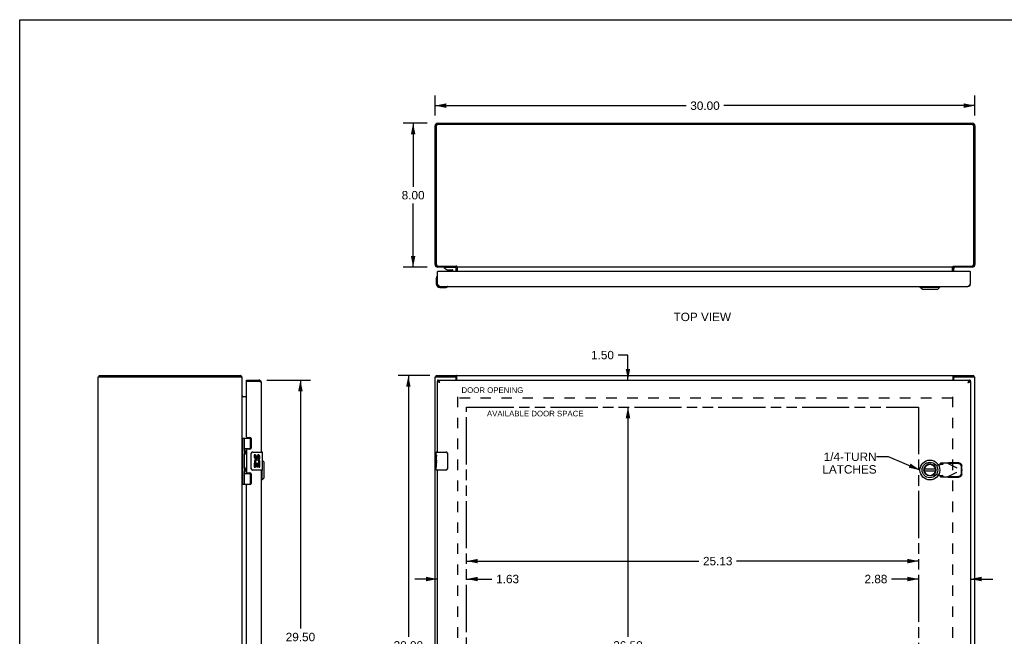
# Model space of a CAD drawing. Header units: inches. Extents: x 0 to 106, y 0 to 69.
# Tile 3 of 4: x 0 to 55, y 34 to 69. Entities that reach past the tile are written whole.
import ezdxf

# ---------------------------------------------------------------- set-up
doc = ezdxf.new("R2010")
doc.units = ezdxf.units.IN
doc.header["$LTSCALE"] = 5.827913
doc.header["$MEASUREMENT"] = 0
doc.linetypes.add('HIDDEN', pattern=[0.2, 0.1, -0.1])
doc.linetypes.add('PHANTOM', pattern=[0.8, 0.45, -0.05, 0.1, -0.05, 0.1, -0.05])
doc.layers.get('0').update_dxf_attribs({"linetype": 'CONTINUOUS'})
for name, color, linetype in [('02___PRT_ALL_AXES', 7, 'CONTINUOUS'), ('1-4_TURN_LH_OVER_24', 7, 'CONTINUOUS'), ('AVAILABLE_DOOR_SPACE', 7, 'CONTINUOUS'), ('DEFAULT_2', 8, 'HIDDEN'), ('DIMENSIONS', 7, 'CONTINUOUS')]:
    doc.layers.add(name, color=color, linetype=linetype)
doc.styles.get("Standard").update_dxf_attribs({"font": 'arial.ttf'})
doc.dimstyles.new('DIMSTYLE_1', dxfattribs={"dimtxt": 0.46748, "dimasz": 0.623306, "dimexe": 0.09, "dimexo": 0.07, "dimgap": 0.0375, "dimtad": 0, "dimtih": 1, "dimtoh": 1, "dimzin": 4, "dimdsep": 46, "dimtxsty": 'Standard', "dimblk": '_FILLED', "dimblk1": '_FILLED', "dimblk2": '_FILLED', "dimcen": 0.09, "dimazin": 1, "dimtfac": 1, "dimtofl": 0, "dimtmove": 0, "dimatfit": 3, "dimldrblk": '_FILLED', "dimfxl": 1, "dimtolj": 1, "dimtzin": 4, "dimarcsym": 0})
doc.dimstyles.get("Standard").update_dxf_attribs({"dimtxt": 0.52981, "dimasz": 0.623306, "dimexe": 0.09, "dimexo": 0.07, "dimgap": 0.09, "dimtad": 0, "dimtih": 1, "dimtoh": 1, "dimzin": 4, "dimdsep": 46, "dimtxsty": 'Standard', "dimblk": '_FILLED', "dimblk1": '_FILLED', "dimblk2": '_FILLED', "dimcen": 0.09, "dimazin": 1, "dimtp": 0.01, "dimtm": 0.01, "dimtfac": 1, "dimtofl": 0, "dimtmove": 0, "dimatfit": 3, "dimldrblk": '_FILLED', "dimfxl": 1, "dimtolj": 1, "dimtzin": 4, "dimarcsym": 0})

# ---------------------------------------------------------------- blocks, each defined once
blk = doc.blocks.new('_FILLED')
at = {"color": 0, "linetype": 'ByBlock'}
blk.add_solid([(0, 0), (-1, 0.2), (-1, -0.2)], dxfattribs=at)
blk = doc.blocks.new('*D1')
at = {"layer": 'DIMENSIONS', "color": 2, "linetype": 'Continuous'}
for p, q in [((23.089, 63.243), (23.089, 64.345)), ((53.089, 63.243), (53.089, 64.345)), ((23.089, 63.785), (37.039, 63.785)), ((53.089, 63.785), (39.14, 63.785))]:
    blk.add_line(p, q, dxfattribs=at)
at = {"layer": 'DIMENSIONS', "color": 2, "linetype": 'Continuous', "xscale": 0.6233062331, "yscale": 0.6233062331, "zscale": 0.6233062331, "rotation": 180}
blk.add_blockref('_FILLED', (23.089, 63.785), dxfattribs=at)
at = {"layer": 'DIMENSIONS', "color": 2, "linetype": 'Continuous', "xscale": 0.6233062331, "yscale": 0.6233062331, "zscale": 0.6233062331}
blk.add_blockref('_FILLED', (53.089, 63.785), dxfattribs=at)
at = {"layer": 'DIMENSIONS', "color": 2, "linetype": 'Continuous', "insert": (38.089, 64.018), "char_height": 0.4675, "width": 1.63357, "attachment_point": 2, "line_spacing_factor": 0.9}
blk.add_mtext('30.00', dxfattribs=at)
blk = doc.blocks.new('*D2')
at = {"layer": 'DIMENSIONS', "color": 2, "linetype": 'Continuous'}
for p, q in [((22.796, 48.778), (21.043, 48.778)), ((21.603, 48.778), (21.603, 34.245)), ((21.603, 18.778), (21.603, 33.31)), ((22.796, 18.778), (21.043, 18.778))]:
    blk.add_line(p, q, dxfattribs=at)
at = {"layer": 'DIMENSIONS', "color": 2, "linetype": 'Continuous', "xscale": 0.6233062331, "yscale": 0.6233062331, "zscale": 0.6233062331}
for p, rotation in [((21.603, 48.778), 90), ((21.603, 18.778), 270)]:
    blk.add_blockref('_FILLED', p, dxfattribs=dict(at, rotation=rotation))
at = {"layer": 'DIMENSIONS', "color": 2, "linetype": 'Continuous', "insert": (21.603, 34.011), "char_height": 0.4675, "width": 1.63357, "attachment_point": 2, "line_spacing_factor": 0.9}
blk.add_mtext('30.00', dxfattribs=at)
blk = doc.blocks.new('*D3')
at = {"layer": 'DIMENSIONS', "color": 2, "linetype": 'Continuous'}
for p, q in [((22.653, 62.806), (21.306, 62.806)), ((21.867, 62.806), (21.867, 59.274)), ((21.867, 54.806), (21.867, 58.339)), ((22.653, 54.806), (21.306, 54.806))]:
    blk.add_line(p, q, dxfattribs=at)
at = {"layer": 'DIMENSIONS', "color": 2, "linetype": 'Continuous', "xscale": 0.6233062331, "yscale": 0.6233062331, "zscale": 0.6233062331}
for p, rotation in [((21.867, 62.806), 90), ((21.867, 54.806), 270)]:
    blk.add_blockref('_FILLED', p, dxfattribs=dict(at, rotation=rotation))
at = {"layer": 'DIMENSIONS', "color": 2, "linetype": 'Continuous', "insert": (21.867, 59.04), "char_height": 0.4675, "width": 1.27036, "attachment_point": 2, "line_spacing_factor": 0.9}
blk.add_mtext('8.00', dxfattribs=at)
blk = doc.blocks.new('*D4')
at = {"layer": 'DIMENSIONS', "color": 2, "linetype": 'Continuous'}
for p, q in [((13.732, 48.528), (16.164, 48.528)), ((15.603, 48.528), (15.603, 34.711)), ((15.603, 19.028), (15.603, 33.074)), ((13.732, 19.028), (16.164, 19.028))]:
    blk.add_line(p, q, dxfattribs=at)
at = {"layer": 'DIMENSIONS', "color": 2, "linetype": 'Continuous', "xscale": 0.6233062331, "yscale": 0.6233062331, "zscale": 0.6233062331}
for p, rotation in [((15.603, 48.528), 90), ((15.603, 19.028), 270)]:
    blk.add_blockref('_FILLED', p, dxfattribs=dict(at, rotation=rotation))
at = {"layer": 'DIMENSIONS', "color": 2, "linetype": 'Continuous', "insert": (15.603, 34.477), "char_height": 0.4675, "width": 1.95681, "attachment_point": 2, "line_spacing_factor": 0.9}
blk.add_mtext('29.50\\PDOOR', dxfattribs=at)
blk = doc.blocks.new('*D7')
at = {"layer": 'DIMENSIONS', "color": 2, "linetype": 'Continuous'}
for p, q in [((24.839, 38.463), (37.745, 38.463)), ((49.964, 38.463), (39.846, 38.463))]:
    blk.add_line(p, q, dxfattribs=at)
at = {"layer": 'DIMENSIONS', "color": 2, "linetype": 'Continuous', "xscale": 0.6233062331, "yscale": 0.6233062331, "zscale": 0.6233062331, "rotation": 180}
blk.add_blockref('_FILLED', (24.839, 38.463), dxfattribs=at)
at = {"layer": 'DIMENSIONS', "color": 2, "linetype": 'Continuous', "xscale": 0.6233062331, "yscale": 0.6233062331, "zscale": 0.6233062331}
blk.add_blockref('_FILLED', (49.964, 38.463), dxfattribs=at)
at = {"layer": 'DIMENSIONS', "color": 2, "linetype": 'Continuous', "insert": (38.796, 38.697), "char_height": 0.4675, "width": 1.63357, "attachment_point": 2, "line_spacing_factor": 0.9}
blk.add_mtext('25.13', dxfattribs=at)
blk = doc.blocks.new('*D8')
at = {"layer": 'DIMENSIONS', "color": 2, "linetype": 'Continuous'}
for p, q in [((49.964, 37.467), (48.46, 37.467)), ((52.839, 37.467), (54.086, 37.467))]:
    blk.add_line(p, q, dxfattribs=at)
at = {"layer": 'DIMENSIONS', "color": 2, "linetype": 'Continuous', "xscale": 0.6233062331, "yscale": 0.6233062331, "zscale": 0.6233062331}
blk.add_blockref('_FILLED', (49.964, 37.467), dxfattribs=at)
at = {"layer": 'DIMENSIONS', "color": 2, "linetype": 'Continuous', "xscale": 0.6233062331, "yscale": 0.6233062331, "zscale": 0.6233062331, "rotation": 180}
blk.add_blockref('_FILLED', (52.839, 37.467), dxfattribs=at)
at = {"layer": 'DIMENSIONS', "color": 2, "linetype": 'Continuous', "insert": (48.226, 37.701), "char_height": 0.4675, "width": 1.27036, "attachment_point": 3, "line_spacing_factor": 0.9}
blk.add_mtext('2.88', dxfattribs=at)
blk = doc.blocks.new('*D9')
at = {"layer": 'DIMENSIONS', "color": 2, "linetype": 'Continuous'}
for p, q in [((23.214, 37.467), (21.968, 37.467)), ((24.839, 37.467), (26.25, 37.467))]:
    blk.add_line(p, q, dxfattribs=at)
at = {"layer": 'DIMENSIONS', "color": 2, "linetype": 'Continuous', "xscale": 0.6233062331, "yscale": 0.6233062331, "zscale": 0.6233062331}
blk.add_blockref('_FILLED', (23.214, 37.467), dxfattribs=at)
at = {"layer": 'DIMENSIONS', "color": 2, "linetype": 'Continuous', "xscale": 0.6233062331, "yscale": 0.6233062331, "zscale": 0.6233062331, "rotation": 180}
blk.add_blockref('_FILLED', (24.839, 37.467), dxfattribs=at)
at = {"layer": 'DIMENSIONS', "color": 2, "linetype": 'Continuous', "insert": (26.483, 37.701), "char_height": 0.4675, "width": 1.27036, "attachment_point": 1, "line_spacing_factor": 0.9}
blk.add_mtext('1.63', dxfattribs=at)
blk = doc.blocks.new('*D10')
at = {"layer": 'DIMENSIONS', "color": 2, "linetype": 'Continuous'}
for p, q in [((33.807, 49.918), (33.262, 49.918)), ((33.807, 48.528), (33.807, 49.918)), ((33.807, 47.028), (33.807, 45.781))]:
    blk.add_line(p, q, dxfattribs=at)
at = {"layer": 'DIMENSIONS', "color": 2, "linetype": 'Continuous', "xscale": 0.6233062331, "yscale": 0.6233062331, "zscale": 0.6233062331}
for p, rotation in [((33.807, 48.528), 270), ((33.807, 47.028), 90)]:
    blk.add_blockref('_FILLED', p, dxfattribs=dict(at, rotation=rotation))
at = {"layer": 'DIMENSIONS', "color": 2, "linetype": 'Continuous', "insert": (33.028, 50.152), "char_height": 0.4675, "width": 1.27036, "attachment_point": 3, "line_spacing_factor": 0.9}
blk.add_mtext('1.50', dxfattribs=at)
blk = doc.blocks.new('*D11')
at = {"layer": 'DIMENSIONS', "color": 2, "linetype": 'Continuous'}
for p, q in [((33.807, 47.028), (33.807, 34.245)), ((33.807, 20.528), (33.807, 33.31))]:
    blk.add_line(p, q, dxfattribs=at)
at = {"layer": 'DIMENSIONS', "color": 2, "linetype": 'Continuous', "xscale": 0.6233062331, "yscale": 0.6233062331, "zscale": 0.6233062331}
for p, rotation in [((33.807, 47.028), 90), ((33.807, 20.528), 270)]:
    blk.add_blockref('_FILLED', p, dxfattribs=dict(at, rotation=rotation))
at = {"layer": 'DIMENSIONS', "color": 2, "linetype": 'Continuous', "insert": (33.807, 34.011), "char_height": 0.4675, "width": 1.63357, "attachment_point": 2, "line_spacing_factor": 0.9}
blk.add_mtext('26.50', dxfattribs=at)

msp = doc.modelspace()

# ---------------------------------------------------------------- linework, layer by layer
at = {"color": 7, "linetype": 'Continuous'}
for p, q in [((0, 0), (0, 68.564)), ((0, 68.564), (105.962, 68.564)), ((23.588, 54.801), (23.588, 54.762)), ((23.588, 54.801), (24.178, 54.801)), ((23.588, 54.762), (23.758, 54.664)), ((23.793, 54.806), (23.792, 54.801)), ((24.052, 54.806), (24.052, 54.801)), ((24.264, 54.867), (24.264, 54.806)), ((24.285, 54.85), (24.264, 54.824)), ((24.339, 54.558), (24.339, 54.736)), ((51.839, 54.558), (51.839, 54.736)), ((51.894, 54.85), (51.914, 54.824)), ((51.914, 54.867), (51.914, 54.806)), ((23.154, 54.163), (23.157, 54.201)), ((23.201, 54.298), (23.201, 54.298)), ((23.242, 54.558), (23.214, 54.558)), ((23.758, 54.664), (24.041, 54.664)), ((23.852, 54.647), (23.992, 54.647)), ((24.072, 54.558), (24.072, 54.632)), ((24.257, 54.723), (24.257, 54.558)), ((52.811, 54.558), (52.839, 54.558)), ((23.154, 54.163), (23.154, 53.873)), ((23.214, 53.868), (23.227, 53.868)), ((23.354, 53.673), (23.644, 53.673)), ((23.773, 53.718), (23.776, 53.719)), ((23.776, 53.719), (23.778, 53.72)), ((50.038, 53.694), (50.038, 53.733)), ((50.038, 53.694), (51.14, 53.694)), ((50.156, 53.576), (50.038, 53.694)), ((51.022, 53.576), (51.14, 53.694)), ((51.14, 53.694), (51.14, 53.733)), ((52.839, 53.868), (52.826, 53.868)), ((50.156, 53.576), (51.022, 53.576)), ((4.421, 48.703), (4.421, 48.778)), ((12.295, 48.703), (12.295, 48.778)), ((12.316, 48.735), (12.295, 48.714)), ((23.152, 48.703), (23.152, 48.778)), ((24.261, 48.703), (24.261, 48.778)), ((51.917, 48.703), (51.917, 48.778)), ((53.026, 48.703), (53.026, 48.778)), ((12.606, 48.453), (12.606, 48.528)), ((12.621, 48.453), (12.606, 48.453)), ((13.296, 48.528), (13.296, 48.453)), ((23.214, 48.453), (23.227, 48.453)), ((23.227, 48.528), (23.227, 48.453)), ((24.204, 48.703), (24.261, 48.703)), ((51.917, 48.703), (51.974, 48.703)), ((52.826, 48.528), (52.826, 48.453)), ((52.839, 48.453), (52.826, 48.453)), ((12.363, 42.748), (12.363, 45.307)), ((12.363, 45.307), (12.847, 45.307)), ((12.402, 42.748), (12.402, 45.307)), ((12.5, 44.61), (12.5, 45.307)), ((12.815, 45.307), (12.815, 44.717)), ((12.358, 44.649), (12.363, 44.65)), ((12.358, 44.391), (12.363, 44.39)), ((12.5, 44.717), (12.847, 44.717)), ((12.5, 43.626), (12.5, 44.429)), ((12.512, 44.42), (12.511, 44.417)), ((12.513, 44.424), (12.512, 44.42)), ((12.513, 44.618), (12.514, 44.614)), ((12.515, 44.428), (12.513, 44.424)), ((12.514, 44.614), (12.515, 44.61)), ((12.515, 44.61), (12.517, 44.607)), ((12.516, 44.431), (12.515, 44.428)), ((12.519, 44.439), (12.516, 44.431)), ((12.517, 44.607), (12.523, 44.59)), ((12.517, 44.59), (12.517, 44.591)), ((12.517, 44.59), (12.517, 44.45)), ((12.517, 44.449), (12.517, 44.45)), ((12.517, 44.449), (12.517, 44.449)), ((12.523, 44.447), (12.519, 44.439)), ((12.523, 44.59), (12.525, 44.586)), ((12.525, 44.453), (12.523, 44.447)), ((12.525, 44.586), (12.527, 44.582)), ((12.529, 44.464), (12.528, 44.46)), ((12.789, 44.708), (12.841, 44.708)), ((12.866, 43.628), (12.866, 44.428)), ((12.966, 44.528), (13.476, 44.528)), ((13.491, 43.543), (13.491, 44.513)), ((23.169, 44.528), (23.679, 44.528)), ((23.779, 44.428), (23.779, 43.628)), ((13.588, 43.96), (13.491, 44.058)), ((13.588, 43.094), (13.588, 43.96)), ((23.154, 43.912), (23.154, 43.946)), ((12.358, 43.665), (12.363, 43.666)), ((12.358, 43.406), (12.363, 43.406)), ((12.5, 42.748), (12.5, 43.445)), ((12.5, 43.339), (12.847, 43.339)), ((12.512, 43.436), (12.511, 43.433)), ((12.512, 43.635), (12.513, 43.632)), ((12.513, 43.44), (12.512, 43.436)), ((12.513, 43.632), (12.515, 43.628)), ((12.515, 43.443), (12.513, 43.44)), ((12.516, 43.447), (12.515, 43.443)), ((12.519, 43.455), (12.516, 43.447)), ((12.517, 43.622), (12.523, 43.606)), ((12.517, 43.606), (12.517, 43.607)), ((12.517, 43.606), (12.517, 43.466)), ((12.517, 43.465), (12.517, 43.466)), ((12.517, 43.465), (12.517, 43.465)), ((12.522, 43.461), (12.519, 43.455)), ((12.524, 43.467), (12.522, 43.461)), ((12.523, 43.606), (12.525, 43.602)), ((12.526, 43.471), (12.524, 43.467)), ((12.525, 43.602), (12.527, 43.598)), ((12.528, 43.476), (12.526, 43.471)), ((12.529, 43.48), (12.528, 43.476)), ((12.841, 43.348), (12.789, 43.348)), ((12.815, 43.339), (12.815, 42.748)), ((13.476, 43.528), (12.966, 43.528)), ((13.47, 42.976), (13.47, 43.528)), ((23.154, 43.543), (23.154, 43.682)), ((23.679, 43.528), (23.169, 43.528)), ((50.901, 43.567), (50.276, 43.567)), ((50.276, 43.488), (50.901, 43.488)), ((12.363, 42.748), (12.847, 42.748)), ((13.47, 42.976), (13.431, 42.976)), ((13.588, 43.094), (13.47, 42.976))]:
    msp.add_line(p, q, dxfattribs=at)
at = {"color": 3, "linetype": 'Continuous'}
for p, q in [((23.089, 54.951), (23.089, 62.661)), ((23.152, 62.663), (23.152, 54.949)), ((52.946, 62.743), (23.232, 62.743)), ((23.234, 62.806), (52.944, 62.806)), ((53.026, 54.949), (53.026, 62.663)), ((53.089, 62.661), (53.089, 54.951)), ((23.232, 54.869), (24.261, 54.869)), ((24.264, 54.806), (23.234, 54.806)), ((24.264, 54.558), (24.264, 54.736)), ((24.291, 54.806), (24.291, 54.848)), ((51.887, 54.806), (24.291, 54.806)), ((24.326, 54.798), (24.324, 54.801)), ((24.341, 54.558), (24.341, 54.791)), ((51.837, 54.558), (51.837, 54.791)), ((51.887, 54.806), (51.887, 54.848)), ((51.902, 54.86), (51.906, 54.862)), ((52.944, 54.806), (51.914, 54.806)), ((51.914, 54.558), (51.914, 54.736)), ((51.917, 54.869), (52.946, 54.869)), ((23.214, 53.868), (23.214, 54.558)), ((23.227, 53.868), (23.227, 54.543)), ((52.811, 54.558), (23.242, 54.558)), ((52.826, 54.543), (52.826, 53.868)), ((52.839, 53.868), (52.839, 54.558)), ((23.349, 53.733), (52.704, 53.733)), ((4.421, 48.778), (12.295, 48.778)), ((23.152, 48.778), (53.026, 48.778)), ((24.291, 48.528), (24.291, 48.735)), ((51.887, 48.528), (51.887, 48.735)), ((4.358, 18.853), (4.358, 48.703)), ((4.358, 48.703), (12.358, 48.703)), ((12.358, 18.853), (12.358, 48.703)), ((12.606, 48.528), (13.296, 48.528)), ((12.606, 45.369), (12.606, 48.438)), ((13.296, 48.453), (12.621, 48.453)), ((13.431, 44.528), (13.431, 48.393)), ((23.089, 18.853), (23.089, 48.703)), ((23.089, 48.703), (24.204, 48.703)), ((23.214, 44.528), (23.214, 48.453)), ((23.227, 48.528), (52.826, 48.528)), ((24.264, 48.528), (24.264, 48.643)), ((51.914, 48.528), (51.914, 48.643)), ((51.974, 48.703), (53.089, 48.703)), ((52.704, 48.393), (52.722, 48.398)), ((52.839, 48.453), (52.839, 19.103)), ((53.089, 18.853), (53.089, 48.703)), ((12.606, 47.603), (12.373, 47.603)), ((12.637, 45.338), (12.793, 45.338)), ((12.856, 45.275), (12.856, 44.748)), ((12.606, 44.654), (12.606, 43.401)), ((12.793, 44.685), (12.637, 44.685)), ((12.637, 43.37), (12.793, 43.37)), ((12.856, 43.307), (12.856, 42.78)), ((13.431, 24.028), (13.431, 43.528)), ((23.214, 24.028), (23.214, 43.528)), ((12.606, 24.869), (12.606, 42.686)), ((12.793, 42.717), (12.637, 42.717))]:
    msp.add_line(p, q, dxfattribs=at)
for points in [[(24.238, 54.791), (24.239, 54.791), (24.239, 54.791), (24.24, 54.791), (24.24, 54.791), (24.241, 54.791), (24.242, 54.792), (24.243, 54.793), (24.245, 54.794), (24.246, 54.795), (24.247, 54.796)], [(24.247, 54.796), (24.25, 54.798), (24.252, 54.8), (24.253, 54.801), (24.255, 54.802)], [(24.255, 54.802), (24.256, 54.803), (24.258, 54.804), (24.259, 54.805)], [(24.274, 54.862), (24.272, 54.862), (24.271, 54.863), (24.27, 54.864), (24.269, 54.865), (24.268, 54.865), (24.266, 54.866), (24.265, 54.867), (24.264, 54.868), (24.263, 54.869), (24.261, 54.869)], [(24.291, 54.848), (24.29, 54.849), (24.289, 54.851), (24.288, 54.852), (24.287, 54.853), (24.286, 54.854), (24.285, 54.855), (24.283, 54.856), (24.282, 54.856), (24.281, 54.857), (24.28, 54.858), (24.279, 54.858), (24.278, 54.859), (24.277, 54.86), (24.274, 54.862)], [(24.324, 54.801), (24.322, 54.802), (24.321, 54.803), (24.32, 54.804), (24.319, 54.805), (24.318, 54.805), (24.317, 54.806), (24.316, 54.806), (24.315, 54.806), (24.313, 54.806)], [(24.341, 54.791), (24.341, 54.791), (24.339, 54.791), (24.338, 54.791), (24.337, 54.791), (24.336, 54.791), (24.334, 54.792), (24.333, 54.792), (24.332, 54.793), (24.33, 54.794), (24.329, 54.795), (24.328, 54.796), (24.327, 54.797), (24.326, 54.798)], [(51.837, 54.791), (51.838, 54.791), (51.839, 54.791), (51.84, 54.791), (51.842, 54.791), (51.843, 54.791), (51.844, 54.792), (51.846, 54.792), (51.847, 54.793), (51.848, 54.794), (51.85, 54.795), (51.851, 54.796), (51.852, 54.797), (51.853, 54.798)], [(51.853, 54.798), (51.855, 54.801), (51.856, 54.802), (51.858, 54.803), (51.859, 54.804), (51.86, 54.805), (51.861, 54.805), (51.862, 54.806), (51.863, 54.806), (51.864, 54.806), (51.865, 54.806)], [(51.887, 54.848), (51.889, 54.849), (51.89, 54.851), (51.891, 54.852), (51.892, 54.853), (51.893, 54.854), (51.894, 54.855), (51.895, 54.856), (51.897, 54.856), (51.898, 54.857), (51.899, 54.858), (51.9, 54.858), (51.901, 54.859), (51.902, 54.86)], [(51.906, 54.862), (51.908, 54.863), (51.909, 54.864), (51.91, 54.865), (51.911, 54.865), (51.912, 54.866), (51.914, 54.867), (51.915, 54.868), (51.916, 54.869), (51.917, 54.869)], [(51.924, 54.802), (51.923, 54.803), (51.921, 54.804), (51.92, 54.805)], [(51.929, 54.798), (51.927, 54.8), (51.926, 54.801), (51.924, 54.802)], [(51.941, 54.791), (51.94, 54.791), (51.94, 54.791), (51.939, 54.791), (51.939, 54.791), (51.938, 54.791), (51.937, 54.792), (51.935, 54.793), (51.934, 54.794), (51.933, 54.795), (51.932, 54.796), (51.929, 54.798)], [(23.349, 53.733), (23.344, 53.734), (23.339, 53.735), (23.334, 53.736), (23.329, 53.738), (23.324, 53.741), (23.319, 53.744), (23.314, 53.747), (23.309, 53.752), (23.304, 53.756), (23.299, 53.761), (23.294, 53.767), (23.288, 53.773), (23.283, 53.779), (23.278, 53.786), (23.273, 53.793), (23.268, 53.801), (23.263, 53.809), (23.258, 53.817), (23.253, 53.825), (23.248, 53.834), (23.243, 53.842), (23.238, 53.851), (23.233, 53.86), (23.227, 53.868)], [(52.826, 53.868), (52.821, 53.86), (52.816, 53.851), (52.811, 53.842), (52.806, 53.834), (52.801, 53.825), (52.796, 53.817), (52.791, 53.809), (52.786, 53.801), (52.781, 53.793), (52.776, 53.786), (52.771, 53.779), (52.765, 53.773), (52.76, 53.767), (52.755, 53.761), (52.75, 53.756), (52.745, 53.752), (52.74, 53.747), (52.735, 53.744), (52.73, 53.741), (52.725, 53.738), (52.72, 53.736), (52.715, 53.735), (52.71, 53.734), (52.704, 53.733)], [(12.305, 48.761), (12.304, 48.763), (12.304, 48.766), (12.303, 48.767), (12.302, 48.769), (12.302, 48.771), (12.301, 48.773), (12.3, 48.774), (12.3, 48.775), (12.299, 48.776), (12.298, 48.776), (12.297, 48.777), (12.296, 48.777), (12.295, 48.778), (12.295, 48.778)], [(12.316, 48.735), (12.315, 48.736), (12.313, 48.737), (12.312, 48.739), (12.311, 48.741), (12.31, 48.744), (12.309, 48.746), (12.308, 48.749), (12.308, 48.751), (12.307, 48.754), (12.306, 48.756), (12.305, 48.761)], [(24.28, 48.756), (24.279, 48.759), (24.278, 48.761), (24.277, 48.763), (24.276, 48.766), (24.275, 48.767), (24.274, 48.769), (24.272, 48.771), (24.271, 48.773), (24.27, 48.774), (24.269, 48.775), (24.268, 48.776), (24.266, 48.776), (24.265, 48.777), (24.264, 48.777), (24.263, 48.778), (24.261, 48.778)], [(24.291, 48.735), (24.29, 48.736), (24.289, 48.737), (24.288, 48.739), (24.287, 48.741), (24.286, 48.744), (24.285, 48.746), (24.283, 48.749), (24.282, 48.751), (24.28, 48.756)], [(51.887, 48.735), (51.889, 48.736), (51.89, 48.737), (51.891, 48.739), (51.892, 48.741), (51.893, 48.744), (51.894, 48.746), (51.895, 48.749), (51.897, 48.751)], [(51.897, 48.751), (51.899, 48.756), (51.9, 48.759), (51.901, 48.761), (51.902, 48.763), (51.903, 48.766), (51.904, 48.767), (51.905, 48.769), (51.906, 48.771), (51.908, 48.773), (51.909, 48.774), (51.91, 48.775), (51.911, 48.776), (51.912, 48.776), (51.914, 48.777), (51.915, 48.777), (51.916, 48.778), (51.917, 48.778)], [(13.331, 48.443), (13.322, 48.445), (13.313, 48.448), (13.296, 48.453)], [(13.431, 48.393), (13.43, 48.395), (13.429, 48.398), (13.428, 48.4), (13.426, 48.403), (13.423, 48.405), (13.42, 48.408), (13.417, 48.41), (13.412, 48.413), (13.408, 48.415), (13.403, 48.418), (13.397, 48.42), (13.391, 48.423), (13.385, 48.425), (13.378, 48.428), (13.371, 48.43), (13.363, 48.433), (13.355, 48.435), (13.347, 48.438), (13.339, 48.44), (13.331, 48.443)], [(23.349, 48.393), (23.332, 48.398), (23.323, 48.4), (23.314, 48.403), (23.306, 48.405), (23.298, 48.408), (23.29, 48.41), (23.282, 48.413), (23.274, 48.415), (23.267, 48.418), (23.26, 48.42), (23.254, 48.423), (23.248, 48.425), (23.242, 48.428), (23.237, 48.43), (23.233, 48.433), (23.228, 48.435), (23.225, 48.438), (23.222, 48.44), (23.219, 48.443), (23.217, 48.445), (23.216, 48.448), (23.215, 48.45), (23.214, 48.453)], [(23.349, 48.393), (23.344, 48.402), (23.339, 48.41), (23.334, 48.419), (23.329, 48.428), (23.324, 48.436), (23.319, 48.444), (23.314, 48.452), (23.309, 48.46), (23.304, 48.468), (23.299, 48.475), (23.294, 48.482), (23.288, 48.488), (23.283, 48.494), (23.278, 48.5), (23.273, 48.505), (23.268, 48.51), (23.263, 48.514), (23.258, 48.517), (23.253, 48.521), (23.248, 48.523), (23.243, 48.525), (23.238, 48.527), (23.233, 48.527), (23.227, 48.528)], [(52.826, 48.528), (52.821, 48.527), (52.816, 48.527), (52.811, 48.525), (52.806, 48.523), (52.801, 48.521), (52.796, 48.517), (52.791, 48.514), (52.786, 48.51), (52.781, 48.505), (52.776, 48.5), (52.771, 48.494), (52.765, 48.488), (52.76, 48.482), (52.755, 48.475), (52.75, 48.468), (52.745, 48.46), (52.74, 48.452), (52.735, 48.444), (52.73, 48.436), (52.725, 48.428), (52.72, 48.419), (52.715, 48.41), (52.71, 48.402), (52.704, 48.393)], [(52.722, 48.398), (52.731, 48.4), (52.739, 48.403), (52.748, 48.405), (52.756, 48.408), (52.764, 48.41), (52.772, 48.413), (52.779, 48.415), (52.787, 48.418), (52.793, 48.42), (52.8, 48.423), (52.806, 48.425), (52.812, 48.428), (52.817, 48.43), (52.821, 48.433), (52.826, 48.435), (52.829, 48.438), (52.832, 48.44), (52.835, 48.443), (52.837, 48.445), (52.838, 48.448), (52.839, 48.45), (52.839, 48.453)], [(12.373, 47.603), (12.373, 47.604), (12.373, 47.605), (12.373, 47.606), (12.373, 47.608), (12.373, 47.609), (12.372, 47.61), (12.371, 47.612), (12.37, 47.613), (12.369, 47.615), (12.368, 47.616), (12.367, 47.617), (12.366, 47.618), (12.364, 47.62), (12.363, 47.621), (12.362, 47.622), (12.361, 47.623), (12.36, 47.625), (12.359, 47.626), (12.358, 47.627), (12.358, 47.628), (12.358, 47.63), (12.358, 47.631)], [(12.373, 47.629), (12.373, 47.629), (12.373, 47.628), (12.373, 47.628), (12.373, 47.627), (12.373, 47.626), (12.373, 47.626), (12.372, 47.625), (12.371, 47.623), (12.37, 47.622), (12.369, 47.621), (12.368, 47.62), (12.366, 47.618)]]:
    msp.add_lwpolyline(points, dxfattribs=at)
at = {"color": 7, "linetype": 'Continuous'}
for points in [[(24.285, 54.85), (24.284, 54.851), (24.283, 54.852), (24.282, 54.854), (24.281, 54.855), (24.28, 54.857), (24.279, 54.859)], [(51.894, 54.85), (51.895, 54.851), (51.896, 54.852), (51.897, 54.854), (51.898, 54.855), (51.899, 54.857), (51.9, 54.859)], [(23.201, 54.298), (23.201, 54.297), (23.2, 54.295), (23.199, 54.292)], [(23.778, 53.72), (23.779, 53.72), (23.779, 53.72)], [(23.294, 48.432), (23.288, 48.435), (23.283, 48.438), (23.278, 48.44), (23.273, 48.443), (23.268, 48.445), (23.263, 48.447), (23.258, 48.448), (23.253, 48.45), (23.248, 48.451), (23.243, 48.452), (23.238, 48.452), (23.233, 48.453), (23.227, 48.453)], [(23.304, 48.426), (23.299, 48.429), (23.294, 48.432)], [(23.349, 48.393), (23.345, 48.396), (23.34, 48.399), (23.335, 48.402), (23.331, 48.405), (23.326, 48.408), (23.322, 48.411), (23.318, 48.414), (23.314, 48.417), (23.31, 48.42), (23.307, 48.423), (23.304, 48.426), (23.303, 48.426)], [(23.349, 48.393), (23.344, 48.397), (23.339, 48.401), (23.334, 48.404), (23.329, 48.408), (23.324, 48.412), (23.319, 48.416), (23.314, 48.419), (23.309, 48.423), (23.304, 48.426)], [(24.272, 48.695), (24.271, 48.696), (24.27, 48.698), (24.269, 48.699), (24.268, 48.7), (24.267, 48.701), (24.265, 48.702), (24.264, 48.702), (24.263, 48.702), (24.262, 48.703), (24.261, 48.703)], [(24.291, 48.682), (24.29, 48.682), (24.289, 48.682), (24.288, 48.682), (24.287, 48.682), (24.285, 48.682), (24.284, 48.683), (24.283, 48.683), (24.282, 48.684), (24.281, 48.684), (24.28, 48.685), (24.279, 48.686), (24.278, 48.687), (24.277, 48.689), (24.276, 48.69), (24.275, 48.691), (24.274, 48.692), (24.272, 48.695)], [(51.887, 48.682), (51.889, 48.682), (51.89, 48.682), (51.891, 48.682), (51.892, 48.682), (51.893, 48.682), (51.895, 48.683), (51.896, 48.683), (51.897, 48.684), (51.898, 48.684), (51.899, 48.685), (51.9, 48.686), (51.901, 48.687), (51.902, 48.689), (51.903, 48.69), (51.904, 48.691), (51.905, 48.692)], [(51.905, 48.692), (51.907, 48.695), (51.908, 48.696), (51.909, 48.698), (51.91, 48.699), (51.911, 48.7), (51.912, 48.701), (51.913, 48.702), (51.914, 48.702), (51.915, 48.702), (51.917, 48.703), (51.917, 48.703)], [(52.755, 48.429), (52.75, 48.426), (52.745, 48.423), (52.74, 48.419), (52.735, 48.416), (52.73, 48.412), (52.725, 48.408), (52.72, 48.404), (52.715, 48.401), (52.71, 48.397), (52.704, 48.393)], [(52.704, 48.393), (52.709, 48.396), (52.714, 48.399), (52.718, 48.402), (52.723, 48.405), (52.727, 48.408), (52.732, 48.411), (52.736, 48.414), (52.74, 48.417), (52.743, 48.42), (52.747, 48.423), (52.75, 48.426), (52.751, 48.426)], [(52.765, 48.435), (52.76, 48.432), (52.755, 48.429)], [(52.826, 48.453), (52.821, 48.453), (52.816, 48.452), (52.811, 48.452), (52.806, 48.451), (52.801, 48.45), (52.796, 48.448), (52.791, 48.447), (52.786, 48.445), (52.781, 48.443), (52.776, 48.44), (52.771, 48.438), (52.765, 48.435)], [(12.5, 44.665), (12.5, 44.665), (12.5, 44.664), (12.501, 44.663), (12.501, 44.662), (12.501, 44.661), (12.501, 44.66), (12.501, 44.659), (12.501, 44.658), (12.501, 44.657), (12.501, 44.656), (12.501, 44.654), (12.502, 44.653), (12.502, 44.652), (12.502, 44.651), (12.502, 44.65), (12.503, 44.649), (12.503, 44.647), (12.503, 44.646), (12.503, 44.645), (12.504, 44.644), (12.504, 44.642), (12.505, 44.641), (12.505, 44.64), (12.505, 44.638), (12.506, 44.637), (12.506, 44.635), (12.507, 44.634), (12.507, 44.632), (12.508, 44.631), (12.508, 44.629), (12.509, 44.628), (12.509, 44.626), (12.51, 44.624), (12.511, 44.623), (12.511, 44.621), (12.513, 44.618)], [(12.511, 44.417), (12.51, 44.415), (12.509, 44.414), (12.509, 44.412), (12.508, 44.411), (12.508, 44.409), (12.507, 44.407), (12.507, 44.406), (12.506, 44.404), (12.506, 44.403), (12.505, 44.402), (12.505, 44.4), (12.505, 44.399), (12.504, 44.397), (12.504, 44.396), (12.503, 44.395), (12.503, 44.394), (12.503, 44.392), (12.503, 44.391), (12.502, 44.39), (12.502, 44.389), (12.502, 44.388), (12.502, 44.386), (12.501, 44.385), (12.501, 44.384), (12.501, 44.383), (12.501, 44.382), (12.501, 44.381), (12.501, 44.38), (12.501, 44.379), (12.501, 44.378), (12.501, 44.377), (12.5, 44.376), (12.5, 44.375), (12.5, 44.374)], [(12.528, 44.46), (12.526, 44.456), (12.525, 44.453)], [(12.527, 44.582), (12.528, 44.578), (12.529, 44.576), (12.53, 44.574), (12.531, 44.572), (12.531, 44.57), (12.532, 44.568), (12.533, 44.566), (12.534, 44.564), (12.534, 44.562), (12.535, 44.56), (12.535, 44.558), (12.536, 44.557), (12.536, 44.555), (12.537, 44.553), (12.537, 44.552), (12.538, 44.55), (12.538, 44.548), (12.539, 44.547), (12.539, 44.545), (12.539, 44.544), (12.54, 44.542), (12.54, 44.541), (12.54, 44.539), (12.54, 44.538), (12.541, 44.537), (12.541, 44.535), (12.541, 44.534), (12.541, 44.533), (12.541, 44.531), (12.541, 44.53), (12.542, 44.529), (12.542, 44.527), (12.542, 44.526), (12.542, 44.525), (12.542, 44.524), (12.542, 44.522), (12.542, 44.521), (12.542, 44.52), (12.542, 44.519), (12.542, 44.517), (12.542, 44.516), (12.542, 44.515), (12.542, 44.514), (12.542, 44.512), (12.542, 44.511), (12.541, 44.51), (12.541, 44.508), (12.541, 44.507), (12.541, 44.506), (12.541, 44.504), (12.541, 44.503), (12.54, 44.502), (12.54, 44.5), (12.54, 44.499), (12.54, 44.497), (12.539, 44.496), (12.539, 44.495), (12.539, 44.493), (12.538, 44.491), (12.538, 44.49), (12.537, 44.488), (12.537, 44.487), (12.536, 44.485), (12.536, 44.483), (12.535, 44.481), (12.535, 44.48), (12.534, 44.478), (12.534, 44.476), (12.533, 44.474), (12.532, 44.472), (12.531, 44.47), (12.531, 44.468), (12.53, 44.466), (12.529, 44.464)], [(12.866, 44.428), (12.866, 44.434), (12.866, 44.44), (12.867, 44.446), (12.869, 44.452), (12.87, 44.458), (12.872, 44.464)], [(23.773, 44.464), (23.775, 44.458), (23.776, 44.452), (23.778, 44.446), (23.779, 44.44), (23.779, 44.434), (23.779, 44.428)], [(12.5, 43.681), (12.5, 43.68), (12.5, 43.679), (12.501, 43.678), (12.501, 43.677), (12.501, 43.676), (12.501, 43.675), (12.501, 43.674), (12.501, 43.673), (12.501, 43.672), (12.501, 43.671), (12.501, 43.67), (12.502, 43.669), (12.502, 43.668), (12.502, 43.667), (12.502, 43.666), (12.503, 43.664), (12.503, 43.663), (12.503, 43.662), (12.503, 43.661), (12.504, 43.659), (12.504, 43.658), (12.505, 43.657), (12.505, 43.655), (12.505, 43.654), (12.506, 43.652), (12.506, 43.651), (12.507, 43.65), (12.507, 43.648), (12.508, 43.647), (12.508, 43.645), (12.509, 43.643), (12.509, 43.642), (12.51, 43.64), (12.511, 43.639), (12.512, 43.635)], [(12.511, 43.433), (12.51, 43.431), (12.509, 43.429), (12.509, 43.428), (12.508, 43.426), (12.508, 43.425), (12.507, 43.423), (12.507, 43.422), (12.506, 43.42), (12.506, 43.419), (12.505, 43.417), (12.505, 43.416), (12.505, 43.415), (12.504, 43.413), (12.504, 43.412), (12.503, 43.411), (12.503, 43.409), (12.503, 43.408), (12.503, 43.407), (12.502, 43.406), (12.502, 43.404), (12.502, 43.403), (12.502, 43.402), (12.501, 43.401), (12.501, 43.4), (12.501, 43.399), (12.501, 43.398), (12.501, 43.397), (12.501, 43.396), (12.501, 43.395), (12.501, 43.394), (12.501, 43.393), (12.5, 43.392), (12.5, 43.391), (12.5, 43.39)], [(12.515, 43.628), (12.515, 43.626), (12.517, 43.622)], [(12.527, 43.598), (12.528, 43.594), (12.529, 43.592), (12.53, 43.59), (12.531, 43.587), (12.531, 43.585), (12.532, 43.583), (12.533, 43.582), (12.534, 43.58), (12.534, 43.578), (12.535, 43.576), (12.535, 43.574), (12.536, 43.572), (12.536, 43.571), (12.537, 43.569), (12.537, 43.567), (12.538, 43.566), (12.538, 43.564), (12.539, 43.563), (12.539, 43.561), (12.539, 43.559), (12.54, 43.558), (12.54, 43.557), (12.54, 43.555), (12.54, 43.554), (12.541, 43.552), (12.541, 43.551), (12.541, 43.55), (12.541, 43.548), (12.541, 43.547), (12.541, 43.546), (12.542, 43.544), (12.542, 43.543), (12.542, 43.542), (12.542, 43.541), (12.542, 43.539), (12.542, 43.538), (12.542, 43.537), (12.542, 43.536), (12.542, 43.534), (12.542, 43.533), (12.542, 43.532), (12.542, 43.531), (12.542, 43.529), (12.542, 43.528), (12.542, 43.527), (12.541, 43.526), (12.541, 43.524), (12.541, 43.523), (12.541, 43.522), (12.541, 43.52), (12.541, 43.519), (12.54, 43.517), (12.54, 43.516), (12.54, 43.515), (12.54, 43.513), (12.539, 43.512), (12.539, 43.51), (12.539, 43.509), (12.538, 43.507), (12.538, 43.506), (12.537, 43.504), (12.537, 43.502), (12.536, 43.501), (12.536, 43.499), (12.535, 43.497), (12.535, 43.495), (12.534, 43.493), (12.534, 43.492), (12.533, 43.49), (12.532, 43.488), (12.531, 43.486), (12.531, 43.484), (12.53, 43.482), (12.529, 43.48)], [(12.872, 43.592), (12.87, 43.597), (12.869, 43.603), (12.867, 43.609), (12.866, 43.615), (12.866, 43.621), (12.866, 43.628)], [(23.779, 43.628), (23.779, 43.621), (23.779, 43.615), (23.778, 43.609), (23.776, 43.603), (23.775, 43.597), (23.773, 43.592)]]:
    msp.add_lwpolyline(points, dxfattribs=at)
for radius in [0.551, 0.433, 0.329, 0.317]:
    msp.add_circle((50.589, 43.527), radius, dxfattribs=at)
at = {"color": 3, "linetype": 'Continuous'}
for centre, radius, start, end in [((23.234, 62.661), 0.145, 90, 180), ((23.232, 62.663), 0.08, 90, 180), ((52.944, 62.661), 0.145, 0, 90), ((52.946, 62.663), 0.08, 0, 90), ((23.234, 54.951), 0.145, 180, 270), ((23.232, 54.949), 0.08, 180, 270), ((24.194, 54.736), 0.07, 0, 86.7688), ((51.984, 54.736), 0.07, 93.2312, 180), ((52.944, 54.951), 0.145, 270, 360), ((52.946, 54.949), 0.08, 270, 360), ((23.242, 54.543), 0.015, 90, 180), ((52.811, 54.543), 0.015, 0, 90), ((23.349, 53.868), 0.135, 180, 270), ((52.704, 53.868), 0.135, 270, 360), ((12.213, 48.633), 0.145, 28.8685, 44.6014), ((12.621, 48.438), 0.015, 90, 180), ((13.296, 48.393), 0.135, 0, 90), ((24.204, 48.643), 0.06, 0, 90), ((51.974, 48.643), 0.06, 90, 180), ((12.428, 47.673), 0.07, 180, 270), ((12.637, 45.369), 0.031, 180, 270), ((12.793, 45.275), 0.063, 0, 90), ((12.637, 44.654), 0.031, 90, 180), ((12.793, 44.748), 0.063, 270, 360), ((12.637, 43.401), 0.031, 180, 270), ((12.793, 43.307), 0.063, 0, 90), ((12.637, 42.686), 0.031, 90, 180), ((12.793, 42.78), 0.063, 270, 360)]:
    msp.add_arc(centre, radius, start, end, dxfattribs=at)
at = {"color": 7, "linetype": 'Continuous'}
for centre, radius, start, end in [((24.178, 54.723), 0.0787, 0, 90), ((24.194, 54.736), 0.145, 48.0117, 51.2451), ((24.194, 54.736), 0.145, 0, 25.397), ((51.984, 54.736), 0.145, 154.603, 180), ((51.984, 54.736), 0.145, 128.7549, 131.9883), ((23.404, 54.163), 0.25, 149.1101, 180), ((23.203, 54.283), 0.015, 96.3796, 149.1101), ((23.199, 54.283), 0.015, 0, 83.6204), ((23.852, 54.737), 0.09, 235.0751, 270), ((23.992, 54.737), 0.09, 270, 304.7527), ((24.041, 54.632), 0.0317, 0, 90), ((23.354, 53.873), 0.2, 180, 270), ((23.644, 53.923), 0.25, 270, 300.8899), ((23.764, 53.718), 0.015, 6.3796, 90), ((23.764, 53.722), 0.015, 300.8899, 353.6204), ((13.296, 48.393), 0.06, 58.2145, 90), ((12.427, 44.59), 0.09, 0.672, 34.9249), ((12.427, 44.45), 0.09, 325.0751, 359.328), ((12.966, 44.428), 0.1, 90, 158.7946), ((13.476, 44.513), 0.015, 0, 90), ((23.169, 44.513), 0.015, 90, 180), ((23.679, 44.428), 0.1, 21.1999, 90), ((50.589, 43.527), 0.315, 10.0787, 349.9213), ((12.427, 43.606), 0.09, 0.672, 34.9249), ((12.427, 43.466), 0.09, 325.0751, 359.328), ((12.966, 43.628), 0.1, 201.205, 270), ((13.476, 43.543), 0.015, 270, 360), ((23.169, 43.543), 0.015, 180, 270), ((23.679, 43.628), 0.1, 270, 338.7946)]:
    msp.add_arc(centre, radius, start, end, dxfattribs=at)
for centre in [(12.595, 44.52), (12.595, 43.536)]:
    msp.add_ellipse(centre, major_axis=(0, 0.188), ratio=0.57735, start_param=1.066602, end_param=2.074991, dxfattribs=at)
at = {"layer": '02___PRT_ALL_AXES', "color": 7, "linetype": 'Continuous'}
for p, q in [((12.789, 44.708), (12.789, 44.685)), ((13.041, 44.374), (13.041, 44.237)), ((13.104, 44.374), (13.041, 44.374)), ((13.104, 44.237), (13.104, 44.374)), ((23.154, 44.369), (23.154, 44.513)), ((23.154, 44.113), (23.154, 44.366)), ((13.041, 43.912), (13.041, 43.682)), ((13.059, 43.912), (13.041, 43.912)), ((13.094, 43.912), (13.121, 43.931)), ((13.094, 43.912), (13.353, 43.912)), ((13.104, 43.682), (13.104, 43.849)), ((13.104, 43.849), (13.169, 43.849)), ((13.169, 44.3), (13.169, 44.231)), ((13.169, 43.849), (13.169, 43.713)), ((13.23, 44.237), (13.229, 44.279)), ((13.23, 43.713), (13.23, 43.849)), ((13.23, 43.849), (13.292, 43.849)), ((13.285, 43.948), (13.342, 43.923)), ((13.292, 44.143), (13.292, 44.279)), ((13.292, 44.143), (13.353, 44.143)), ((13.292, 43.682), (13.292, 43.849)), ((13.353, 44.143), (13.353, 44.3)), ((13.353, 43.959), (13.353, 44.012)), ((13.353, 43.682), (13.353, 43.912)), ((23.163, 44.311), (23.154, 44.311)), ((23.154, 44.143), (23.164, 44.143)), ((23.154, 43.543), (23.154, 44.11)), ((23.157, 44.08), (23.154, 44.08)), ((23.154, 43.948), (23.164, 43.948)), ((23.154, 43.912), (23.164, 43.912)), ((23.154, 43.849), (23.164, 43.849)), ((23.164, 44.143), (23.164, 44.3)), ((23.164, 43.959), (23.164, 44.012)), ((23.164, 43.682), (23.164, 43.912)), ((12.789, 43.37), (12.789, 43.348)), ((13.041, 43.682), (13.104, 43.682)), ((13.169, 43.713), (13.23, 43.713)), ((13.292, 43.682), (13.353, 43.682)), ((23.154, 43.682), (23.164, 43.682))]:
    msp.add_line(p, q, dxfattribs=at)
for points in [[(23.154, 44.369), (23.155, 44.365), (23.155, 44.361), (23.156, 44.356), (23.157, 44.35), (23.158, 44.343), (23.16, 44.335), (23.161, 44.327), (23.163, 44.318), (23.164, 44.309), (23.164, 44.3)], [(23.154, 44.113), (23.155, 44.106), (23.155, 44.098), (23.156, 44.09), (23.157, 44.081), (23.158, 44.072), (23.159, 44.063), (23.161, 44.054), (23.162, 44.045), (23.163, 44.036), (23.163, 44.028), (23.164, 44.02), (23.164, 44.012)], [(23.164, 43.959), (23.164, 43.953), (23.164, 43.947), (23.163, 43.941), (23.162, 43.935), (23.162, 43.929), (23.161, 43.923)]]:
    msp.add_lwpolyline(points, dxfattribs=at)
for centre, radius, start, end in [((23.354, 53.873), 0.2, 180, 180.5228), ((23.354, 53.873), 0.2, 185.4261, 188.5847), ((23.354, 53.873), 0.2, 190.4438, 193.087), ((13.261, 44.279), 0.0943, 71.7267, 167.4338), ((13.261, 44.279), 0.0943, 12.5402, 71.701), ((13.135, 44.237), 0.0943, 180, 360), ((13.195, 43.986), 0.154, 161.4199, 206.1963), ((13.198, 43.986), 0.157, 9.7031, 161.8791), ((13.198, 43.986), 0.157, 205.737, 207.8532), ((13.135, 44.237), 0.0314, 180, 261.2295), ((13.198, 43.986), 0.0943, 336.5966, 215.1122), ((13.135, 44.242), 0.0362, 263.4285, 341.7628), ((13.261, 44.279), 0.0314, 0, 180.0485), ((13.198, 43.986), 0.157, 336.5966, 350.2969)]:
    msp.add_arc(centre, radius, start, end, dxfattribs=at)
msp.add_ellipse((23.354, 43.946), major_axis=(0.2, 0), ratio=0.432808, start_param=3.141593, end_param=3.403409, dxfattribs=at)
at = {"layer": 'AVAILABLE_DOOR_SPACE', "color": 40, "linetype": 'PHANTOM'}
for p, q in [((24.839, 20.528), (24.839, 47.028)), ((24.839, 47.028), (49.964, 47.028)), ((49.964, 47.028), (49.964, 20.528))]:
    msp.add_line(p, q, dxfattribs=at)
at = {"layer": 'DEFAULT_2', "color": 8, "linetype": 'HIDDEN'}
for p, q in [((24.339, 47.603), (24.339, 19.953)), ((51.837, 47.528), (24.341, 47.528)), ((51.839, 47.603), (51.839, 19.953)), ((50.649, 43.856), (50.943, 43.803)), ((50.943, 43.803), (51.14, 43.841)), ((51.14, 43.841), (51.172, 43.843)), ((51.186, 43.901), (51.144, 43.855)), ((51.144, 43.855), (51.299, 43.855)), ((51.559, 43.901), (51.186, 43.901)), ((51.299, 43.855), (51.341, 43.901)), ((51.559, 43.901), (52.347, 43.527)), ((51.588, 43.888), (51.607, 43.929)), ((52.178, 43.878), (51.588, 43.888)), ((52.198, 43.919), (51.607, 43.929)), ((50.943, 43.252), (50.649, 43.198)), ((51.14, 43.214), (50.943, 43.252)), ((51.559, 43.153), (52.347, 43.527)), ((52.34, 43.53), (52.337, 43.723)), ((52.337, 43.331), (52.34, 43.524)), ((52.36, 43.572), (52.34, 43.53)), ((52.34, 43.524), (52.36, 43.483)), ((52.347, 43.527), (52.351, 43.512)), ((52.358, 43.565), (52.354, 43.55)), ((52.36, 43.572), (52.357, 43.765)), ((52.357, 43.29), (52.36, 43.483)), ((52.36, 43.572), (52.358, 43.565)), ((51.299, 43.199), (51.144, 43.199)), ((51.144, 43.199), (51.186, 43.153)), ((51.186, 43.153), (51.559, 43.153)), ((51.341, 43.153), (51.299, 43.199)), ((51.575, 43.144), (51.559, 43.153)), ((51.588, 43.167), (52.178, 43.177)), ((51.607, 43.125), (51.588, 43.167)), ((51.607, 43.125), (52.198, 43.135))]:
    msp.add_line(p, q, dxfattribs=at)
for points in [[(51.144, 43.855), (51.144, 43.853), (51.143, 43.85), (51.143, 43.848), (51.142, 43.845), (51.141, 43.843), (51.14, 43.841)], [(51.172, 43.843), (51.188, 43.844), (51.203, 43.845), (51.217, 43.846), (51.231, 43.847), (51.244, 43.848), (51.256, 43.849), (51.266, 43.85), (51.276, 43.851), (51.284, 43.852), (51.29, 43.853), (51.295, 43.854), (51.299, 43.855)], [(51.559, 43.901), (51.575, 43.911), (51.583, 43.916), (51.591, 43.92), (51.599, 43.925), (51.607, 43.929)], [(52.337, 43.723), (52.336, 43.738), (52.333, 43.753), (52.329, 43.767), (52.324, 43.782), (52.317, 43.795), (52.309, 43.808), (52.3, 43.82), (52.289, 43.831), (52.278, 43.842), (52.265, 43.851), (52.252, 43.858), (52.238, 43.865), (52.224, 43.87), (52.209, 43.874), (52.193, 43.877), (52.178, 43.878)], [(52.198, 43.919), (52.213, 43.918), (52.228, 43.916), (52.243, 43.912), (52.258, 43.907), (52.272, 43.9), (52.285, 43.892), (52.298, 43.883), (52.309, 43.873), (52.32, 43.862), (52.329, 43.85), (52.337, 43.837), (52.344, 43.823), (52.349, 43.809), (52.353, 43.794), (52.356, 43.78), (52.357, 43.765)], [(52.178, 43.177), (52.193, 43.178), (52.209, 43.18), (52.224, 43.184), (52.238, 43.189), (52.252, 43.196), (52.265, 43.204), (52.278, 43.213), (52.289, 43.223), (52.3, 43.234), (52.309, 43.246), (52.317, 43.259), (52.324, 43.273), (52.329, 43.287), (52.333, 43.301), (52.336, 43.316), (52.337, 43.331)], [(52.357, 43.29), (52.356, 43.275), (52.353, 43.26), (52.349, 43.245), (52.344, 43.231), (52.337, 43.218), (52.329, 43.205), (52.32, 43.193), (52.309, 43.181), (52.298, 43.171), (52.285, 43.162), (52.272, 43.154), (52.258, 43.148), (52.243, 43.142), (52.228, 43.139), (52.213, 43.136), (52.198, 43.135)], [(52.354, 43.55), (52.349, 43.535), (52.347, 43.527)], [(52.351, 43.512), (52.356, 43.497), (52.358, 43.49), (52.36, 43.483)], [(51.299, 43.199), (51.295, 43.2), (51.29, 43.201), (51.284, 43.202), (51.276, 43.203), (51.266, 43.204), (51.256, 43.205), (51.244, 43.206), (51.231, 43.208), (51.217, 43.209), (51.203, 43.21), (51.188, 43.211), (51.172, 43.212), (51.14, 43.214)], [(51.14, 43.214), (51.141, 43.211), (51.142, 43.209), (51.143, 43.206), (51.143, 43.204), (51.144, 43.202), (51.144, 43.199)], [(51.607, 43.125), (51.599, 43.13), (51.591, 43.134), (51.583, 43.139), (51.575, 43.144)]]:
    msp.add_lwpolyline(points, dxfattribs=at)
msp.add_arc((50.589, 43.527), 0.335, 79.673, 280.327, dxfattribs=at)

# ---------------------------------------------------------------- texts
at = {"layer": '1-4_TURN_LH_OVER_24', "color": 2, "linetype": 'Continuous', "insert": (47.625, 44.498), "char_height": 0.4675, "width": 3.00647, "attachment_point": 3, "line_spacing_factor": 0.9}
msp.add_mtext('1/4-TURN\\PLATCHES', dxfattribs=at)
at = {"layer": 'DIMENSIONS', "color": 2, "linetype": 'Continuous', "attachment_point": 2, "line_spacing_factor": 0.9}
for s, insert, char_height, width in [('TOP VIEW', (37.939, 52.274), 0.4675, 3.18547), ('DOOR OPENING', (26.272, 48.125), 0.31165, 3.42934), ('AVAILABLE DOOR SPACE', (28.654, 46.819), 0.31165, 5.36067)]:
    msp.add_mtext(s, dxfattribs=dict(at, insert=insert, char_height=char_height, width=width))

# ---------------------------------------------------------------- dimensions: what is measured, and where the dimension line sits
at = {"layer": 'DIMENSIONS', "color": 2, "linetype": 'Continuous'}
for base, p1, p2, picture, middle in [((53.089, 63.785), (23.089, 64.415), (53.089, 64.415), '*D1', (38.088, 63.782)), ((52.839423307, 37.467281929), (49.964423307, 47.027742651), (52.839423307, 48.452742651), '*D8', (47.584075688, 37.464675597)), ((49.964423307, 38.463075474), (24.839423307, 47.027742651), (49.964423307, 47.027742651), '*D7', (38.78951739, 38.460469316))]:
    dim = msp.add_linear_dim(base=base, p1=p1, p2=p2, dimstyle='DIMSTYLE_1', dxfattribs=at)
    dim.commit()
    dim.dimension.update_dxf_attribs({"geometry": picture, "text_midpoint": middle, "dimtype": 160})
for base, p1, p2, angle, picture, middle in [((21.867, 54.806), (22.723, 62.806), (22.723, 54.806), 270, '*D3', (21.865, 58.804)), ((33.807, 48.528), (49.964, 47.028), (23.227, 48.528), 90, '*D10', (32.413, 49.915)), ((21.603, 18.778), (22.866, 48.778), (22.866, 18.778), 270, '*D2', (21.602, 33.775)), ((23.214423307, 37.467281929), (24.839423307, 47.027742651), (23.214423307, 48.452742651), 180, '*D9', (27.138816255, 37.464675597)), ((33.807, 20.528), (49.964, 47.028), (49.964, 20.528), 270, '*D11', (33.801, 33.775))]:
    dim = msp.add_linear_dim(base=base, p1=p1, p2=p2, angle=angle, dimstyle='DIMSTYLE_1', dxfattribs=at)
    dim.commit()
    dim.dimension.update_dxf_attribs({"geometry": picture, "text_midpoint": middle, "dimtype": 160})
dim = msp.add_linear_dim(base=(15.603, 19.028), p1=(13.662, 48.528), p2=(13.662, 19.028), angle=270, text='<>\\PDOOR', dimstyle='DIMSTYLE_1', dxfattribs=at)
dim.commit()
dim.dimension.update_dxf_attribs({"geometry": '*D4', "text_midpoint": (15.603, 33.892), "dimtype": 160})

# ---------------------------------------------------------------- leaders
at = {"layer": '1-4_TURN_LH_OVER_24', "color": 2, "linetype": 'Continuous', "annotation_type": 0, "has_hookline": 1, "hookline_direction": 1, "text_width": 2.93}
msp.add_leader([(50.038, 43.527), (48.286, 44.264), (47.625, 44.264)], dimstyle='Standard', override={"dimtad": 0}, dxfattribs=at)

doc.saveas('drawing.dxf')
